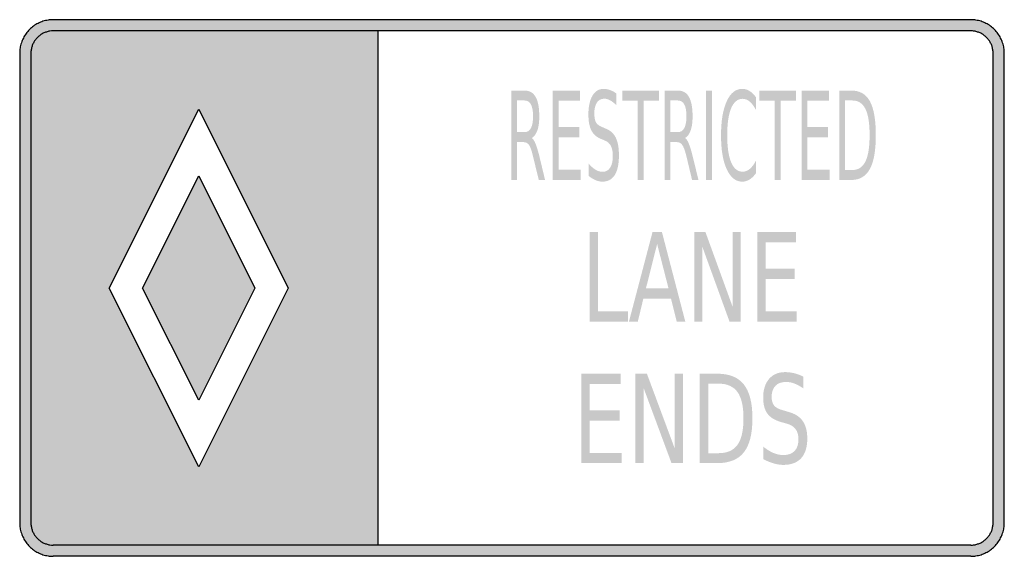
# Model space of a CAD drawing. Header units: inches. Extents: x -0.5 to 0.5, y -0.27 to 0.27.
import ezdxf

# ---------------------------------------------------------------- set-up
doc = ezdxf.new("R2010")
doc.units = ezdxf.units.IN
doc.header["$MEASUREMENT"] = 0

msp = doc.modelspace()

# ---------------------------------------------------------------- hatches: boundary and pattern name
h = msp.add_hatch(color=7)
h.paths.add_polyline_path([(0.4658, -0.2727), (-0.4658, -0.2727), (-0.4668, -0.2727), (-0.4677, -0.2727), (-0.4685, -0.2727), (-0.4695, -0.2725), (-0.4703, -0.2725), (-0.4712, -0.2723), (-0.4722, -0.2722), (-0.473, -0.272), (-0.4738, -0.2718), (-0.4747, -0.2715), (-0.4755, -0.2713), (-0.4765, -0.271), (-0.4773, -0.2708), (-0.4782, -0.2705), (-0.479, -0.2702), (-0.4798, -0.2698), (-0.4805, -0.2693), (-0.4813, -0.269), (-0.4822, -0.2687), (-0.483, -0.2682), (-0.4837, -0.2677), (-0.4845, -0.2672), (-0.4852, -0.2667), (-0.486, -0.2662), (-0.4867, -0.2657), (-0.4873, -0.2652), (-0.488, -0.2645), (-0.4887, -0.264), (-0.4893, -0.2633), (-0.49, -0.2627), (-0.4907, -0.2622), (-0.4912, -0.2615), (-0.4918, -0.2608), (-0.4923, -0.2602), (-0.493, -0.2593), (-0.4935, -0.2587), (-0.494, -0.258), (-0.4945, -0.2572), (-0.495, -0.2565), (-0.4953, -0.2557), (-0.4958, -0.2548), (-0.4963, -0.2542), (-0.4967, -0.2533), (-0.497, -0.2525), (-0.4973, -0.2517), (-0.4977, -0.2508), (-0.498, -0.25), (-0.4983, -0.2492), (-0.4985, -0.2483), (-0.4988, -0.2475), (-0.499, -0.2467), (-0.4992, -0.2457), (-0.4993, -0.2448), (-0.4995, -0.244), (-0.4997, -0.2432), (-0.4998, -0.2422), (-0.4998, -0.2413), (-0.5, -0.2405), (-0.5, -0.2395), (-0.5, -0.2387), (-0.5, 0.2387), (-0.5, 0.2395), (-0.5, 0.2405), (-0.4998, 0.2413), (-0.4998, 0.2422), (-0.4997, 0.2432), (-0.4995, 0.244), (-0.4993, 0.2448), (-0.4992, 0.2457), (-0.499, 0.2467), (-0.4988, 0.2475), (-0.4985, 0.2483), (-0.4983, 0.2492), (-0.498, 0.25), (-0.4977, 0.2508), (-0.4973, 0.2517), (-0.497, 0.2525), (-0.4967, 0.2533), (-0.4963, 0.2542), (-0.4958, 0.2548), (-0.4953, 0.2557), (-0.495, 0.2565), (-0.4945, 0.2572), (-0.494, 0.258), (-0.4935, 0.2587), (-0.493, 0.2593), (-0.4923, 0.2602), (-0.4918, 0.2608), (-0.4912, 0.2615), (-0.4907, 0.2622), (-0.49, 0.2627), (-0.4893, 0.2633), (-0.4887, 0.264), (-0.488, 0.2645), (-0.4873, 0.2652), (-0.4867, 0.2657), (-0.486, 0.2662), (-0.4852, 0.2667), (-0.4845, 0.2672), (-0.4837, 0.2677), (-0.483, 0.2682), (-0.4822, 0.2687), (-0.4813, 0.269), (-0.4805, 0.2693), (-0.4798, 0.2698), (-0.479, 0.2702), (-0.4782, 0.2705), (-0.4773, 0.2708), (-0.4765, 0.271), (-0.4755, 0.2713), (-0.4747, 0.2715), (-0.4738, 0.2718), (-0.473, 0.272), (-0.4722, 0.2722), (-0.4712, 0.2723), (-0.4703, 0.2725), (-0.4695, 0.2725), (-0.4685, 0.2727), (-0.4677, 0.2727), (-0.4668, 0.2727), (-0.4658, 0.2727), (0.4658, 0.2727), (0.4668, 0.2727), (0.4677, 0.2727), (0.4685, 0.2727), (0.4695, 0.2725), (0.4703, 0.2725), (0.4712, 0.2723), (0.4722, 0.2722), (0.473, 0.272), (0.4738, 0.2718), (0.4747, 0.2715), (0.4757, 0.2713), (0.4765, 0.271), (0.4773, 0.2708), (0.4782, 0.2705), (0.479, 0.2702), (0.4798, 0.2698), (0.4805, 0.2693), (0.4813, 0.269), (0.4822, 0.2687), (0.483, 0.2682), (0.4837, 0.2677), (0.4845, 0.2672), (0.4852, 0.2667), (0.486, 0.2662), (0.4867, 0.2657), (0.4873, 0.2652), (0.488, 0.2645), (0.4887, 0.264), (0.4893, 0.2633), (0.49, 0.2627), (0.4907, 0.2622), (0.4912, 0.2615), (0.4918, 0.2608), (0.4923, 0.2602), (0.493, 0.2593), (0.4935, 0.2587), (0.494, 0.258), (0.4945, 0.2572), (0.495, 0.2565), (0.4955, 0.2557), (0.4958, 0.2548), (0.4963, 0.2542), (0.4967, 0.2533), (0.497, 0.2525), (0.4973, 0.2517), (0.4977, 0.2508), (0.498, 0.25), (0.4983, 0.2492), (0.4987, 0.2483), (0.4988, 0.2475), (0.499, 0.2467), (0.4992, 0.2457), (0.4995, 0.2448), (0.4995, 0.244), (0.4997, 0.2432), (0.4998, 0.2422), (0.4998, 0.2413), (0.5, 0.2405), (0.5, 0.2395), (0.5, 0.2387), (0.5, -0.2387), (0.5, -0.2395), (0.5, -0.2405), (0.4998, -0.2413), (0.4998, -0.2422), (0.4997, -0.2432), (0.4995, -0.244), (0.4995, -0.2448), (0.4992, -0.2457), (0.499, -0.2467), (0.4988, -0.2475), (0.4987, -0.2483), (0.4983, -0.2492), (0.498, -0.25), (0.4977, -0.2508), (0.4973, -0.2517), (0.497, -0.2525), (0.4967, -0.2533), (0.4963, -0.2542), (0.4958, -0.2548), (0.4955, -0.2557), (0.495, -0.2565), (0.4945, -0.2572), (0.494, -0.258), (0.4935, -0.2587), (0.493, -0.2593), (0.4923, -0.2602), (0.4918, -0.2608), (0.4912, -0.2615), (0.4907, -0.2622), (0.49, -0.2627), (0.4893, -0.2633), (0.4887, -0.264), (0.488, -0.2645), (0.4873, -0.2652), (0.4867, -0.2657), (0.486, -0.2662), (0.4852, -0.2667), (0.4845, -0.2672), (0.4837, -0.2677), (0.483, -0.2682), (0.4822, -0.2687), (0.4813, -0.269), (0.4805, -0.2693), (0.4798, -0.2698), (0.479, -0.2702), (0.4782, -0.2705), (0.4773, -0.2708), (0.4765, -0.271), (0.4757, -0.2713), (0.4747, -0.2715), (0.4738, -0.2718), (0.473, -0.272), (0.4722, -0.2722), (0.4712, -0.2723), (0.4703, -0.2725), (0.4695, -0.2725), (0.4685, -0.2727), (0.4677, -0.2727), (0.4668, -0.2727), (0.4658, -0.2727)])
h.paths.add_polyline_path([(-0.4887, 0.2387), (-0.4887, -0.2387), (-0.4887, -0.2392), (-0.4885, -0.2398), (-0.4885, -0.2403), (-0.4885, -0.241), (-0.4883, -0.2417), (-0.4883, -0.2422), (-0.4882, -0.2428), (-0.4882, -0.2433), (-0.488, -0.244), (-0.4878, -0.2445), (-0.4877, -0.2452), (-0.4875, -0.2457), (-0.4873, -0.2462), (-0.4872, -0.2468), (-0.4868, -0.2473), (-0.4867, -0.2478), (-0.4863, -0.2483), (-0.4862, -0.249), (-0.4858, -0.2495), (-0.4855, -0.25), (-0.4853, -0.2505), (-0.485, -0.251), (-0.4847, -0.2515), (-0.4843, -0.252), (-0.4838, -0.2525), (-0.4835, -0.253), (-0.4832, -0.2533), (-0.4828, -0.2538), (-0.4823, -0.2543), (-0.482, -0.2547), (-0.4815, -0.2552), (-0.4812, -0.2555), (-0.4807, -0.2558), (-0.4802, -0.2563), (-0.4797, -0.2567), (-0.4792, -0.257), (-0.4788, -0.2573), (-0.4783, -0.2577), (-0.4778, -0.258), (-0.4772, -0.2583), (-0.4767, -0.2587), (-0.4762, -0.2588), (-0.4757, -0.2592), (-0.4752, -0.2593), (-0.4747, -0.2597), (-0.474, -0.2598), (-0.4735, -0.26), (-0.4728, -0.2602), (-0.4723, -0.2603), (-0.4718, -0.2605), (-0.4712, -0.2607), (-0.4707, -0.2608), (-0.47, -0.261), (-0.4695, -0.261), (-0.4688, -0.2612), (-0.4683, -0.2612), (-0.4677, -0.2613), (-0.467, -0.2613), (-0.4665, -0.2613), (-0.4658, -0.2613), (-0.1363, -0.2613), (0.4658, -0.2613), (0.4665, -0.2613), (0.4672, -0.2613), (0.4677, -0.2613), (0.4683, -0.2612), (0.4688, -0.2612), (0.4695, -0.261), (0.47, -0.261), (0.4707, -0.2608), (0.4712, -0.2607), (0.4718, -0.2605), (0.4723, -0.2603), (0.473, -0.2602), (0.4735, -0.26), (0.474, -0.2598), (0.4747, -0.2597), (0.4752, -0.2593), (0.4757, -0.2592), (0.4762, -0.2588), (0.4767, -0.2587), (0.4773, -0.2583), (0.4778, -0.258), (0.4783, -0.2577), (0.4788, -0.2573), (0.4793, -0.257), (0.4797, -0.2567), (0.4802, -0.2563), (0.4807, -0.2558), (0.4812, -0.2555), (0.4815, -0.2552), (0.482, -0.2547), (0.4823, -0.2543), (0.4828, -0.2538), (0.4832, -0.2533), (0.4835, -0.253), (0.484, -0.2525), (0.4843, -0.252), (0.4847, -0.2515), (0.485, -0.251), (0.4853, -0.2505), (0.4855, -0.25), (0.4858, -0.2495), (0.4862, -0.249), (0.4863, -0.2483), (0.4867, -0.2478), (0.4868, -0.2473), (0.4872, -0.2468), (0.4873, -0.2462), (0.4875, -0.2457), (0.4877, -0.2452), (0.4878, -0.2445), (0.488, -0.244), (0.4882, -0.2433), (0.4882, -0.2428), (0.4883, -0.2422), (0.4885, -0.2417), (0.4885, -0.241), (0.4885, -0.2403), (0.4885, -0.2398), (0.4887, -0.2392), (0.4887, -0.2387), (0.4887, 0.2387), (0.4887, 0.2392), (0.4885, 0.2398), (0.4885, 0.2405), (0.4885, 0.241), (0.4885, 0.2417), (0.4883, 0.2422), (0.4882, 0.2428), (0.4882, 0.2433), (0.488, 0.244), (0.4878, 0.2445), (0.4877, 0.2452), (0.4875, 0.2457), (0.4873, 0.2462), (0.4872, 0.2468), (0.4868, 0.2473), (0.4867, 0.2478), (0.4863, 0.2483), (0.4862, 0.249), (0.4858, 0.2495), (0.4855, 0.25), (0.4853, 0.2505), (0.485, 0.251), (0.4847, 0.2515), (0.4843, 0.252), (0.484, 0.2525), (0.4835, 0.253), (0.4832, 0.2533), (0.4828, 0.2538), (0.4823, 0.2543), (0.482, 0.2547), (0.4815, 0.2552), (0.4812, 0.2555), (0.4807, 0.2558), (0.4802, 0.2563), (0.4797, 0.2567), (0.4793, 0.257), (0.4788, 0.2573), (0.4783, 0.2577), (0.4778, 0.258), (0.4773, 0.2583), (0.4767, 0.2587), (0.4762, 0.2588), (0.4757, 0.2592), (0.4752, 0.2593), (0.4747, 0.2597), (0.474, 0.2598), (0.4735, 0.26), (0.473, 0.2602), (0.4723, 0.2603), (0.4718, 0.2605), (0.4712, 0.2607), (0.4707, 0.2608), (0.47, 0.261), (0.4695, 0.261), (0.4688, 0.2612), (0.4683, 0.2612), (0.4677, 0.2613), (0.4672, 0.2613), (0.4665, 0.2613), (0.4658, 0.2613), (-0.1363, 0.2613), (-0.4658, 0.2613), (-0.4665, 0.2613), (-0.467, 0.2613), (-0.4677, 0.2613), (-0.4683, 0.2612), (-0.4688, 0.2612), (-0.4695, 0.261), (-0.47, 0.261), (-0.4707, 0.2608), (-0.4712, 0.2607), (-0.4718, 0.2605), (-0.4723, 0.2603), (-0.4728, 0.2602), (-0.4735, 0.26), (-0.474, 0.2598), (-0.4747, 0.2597), (-0.4752, 0.2593), (-0.4757, 0.2592), (-0.4762, 0.2588), (-0.4767, 0.2587), (-0.4772, 0.2583), (-0.4778, 0.258), (-0.4783, 0.2577), (-0.4788, 0.2573), (-0.4792, 0.257), (-0.4797, 0.2567), (-0.4802, 0.2563), (-0.4807, 0.2558), (-0.4812, 0.2555), (-0.4815, 0.2552), (-0.482, 0.2547), (-0.4823, 0.2543), (-0.4828, 0.2538), (-0.4832, 0.2533), (-0.4835, 0.253), (-0.4838, 0.2525), (-0.4843, 0.252), (-0.4847, 0.2515), (-0.485, 0.251), (-0.4853, 0.2505), (-0.4855, 0.25), (-0.4858, 0.2495), (-0.4862, 0.249), (-0.4863, 0.2483), (-0.4867, 0.2478), (-0.4868, 0.2473), (-0.4872, 0.2468), (-0.4873, 0.2462), (-0.4875, 0.2457), (-0.4877, 0.2452), (-0.4878, 0.2445), (-0.488, 0.244), (-0.4882, 0.2433), (-0.4882, 0.2428), (-0.4883, 0.2422), (-0.4883, 0.2417), (-0.4885, 0.241), (-0.4885, 0.2405), (-0.4885, 0.2398), (-0.4887, 0.2392), (-0.4887, 0.2387)], flags=0)
h = msp.add_hatch(color=7)
h.paths.add_polyline_path([(-0.1363, 0.2613), (-0.1363, -0.2613), (-0.4658, -0.2613), (-0.4665, -0.2613), (-0.467, -0.2613), (-0.4677, -0.2613), (-0.4683, -0.2612), (-0.4688, -0.2612), (-0.4695, -0.261), (-0.47, -0.261), (-0.4707, -0.2608), (-0.4712, -0.2607), (-0.4718, -0.2605), (-0.4723, -0.2603), (-0.4728, -0.2602), (-0.4735, -0.26), (-0.474, -0.2598), (-0.4747, -0.2597), (-0.4752, -0.2593), (-0.4757, -0.2592), (-0.4762, -0.2588), (-0.4767, -0.2587), (-0.4772, -0.2583), (-0.4778, -0.258), (-0.4783, -0.2577), (-0.4788, -0.2573), (-0.4792, -0.257), (-0.4797, -0.2567), (-0.4802, -0.2563), (-0.4807, -0.2558), (-0.4812, -0.2555), (-0.4815, -0.2552), (-0.482, -0.2547), (-0.4823, -0.2543), (-0.4828, -0.2538), (-0.4832, -0.2533), (-0.4835, -0.253), (-0.4838, -0.2525), (-0.4843, -0.252), (-0.4847, -0.2515), (-0.485, -0.251), (-0.4853, -0.2505), (-0.4855, -0.25), (-0.4858, -0.2495), (-0.4862, -0.249), (-0.4863, -0.2483), (-0.4867, -0.2478), (-0.4868, -0.2473), (-0.4872, -0.2468), (-0.4873, -0.2462), (-0.4875, -0.2457), (-0.4877, -0.2452), (-0.4878, -0.2445), (-0.488, -0.244), (-0.4882, -0.2433), (-0.4882, -0.2428), (-0.4883, -0.2422), (-0.4883, -0.2417), (-0.4885, -0.241), (-0.4885, -0.2403), (-0.4885, -0.2398), (-0.4887, -0.2392), (-0.4887, -0.2387), (-0.4887, 0.2387), (-0.4887, 0.2392), (-0.4885, 0.2398), (-0.4885, 0.2405), (-0.4885, 0.241), (-0.4883, 0.2417), (-0.4883, 0.2422), (-0.4882, 0.2428), (-0.4882, 0.2433), (-0.488, 0.244), (-0.4878, 0.2445), (-0.4877, 0.2452), (-0.4875, 0.2457), (-0.4873, 0.2462), (-0.4872, 0.2468), (-0.4868, 0.2473), (-0.4867, 0.2478), (-0.4863, 0.2483), (-0.4862, 0.249), (-0.4858, 0.2495), (-0.4855, 0.25), (-0.4853, 0.2505), (-0.485, 0.251), (-0.4847, 0.2515), (-0.4843, 0.252), (-0.4838, 0.2525), (-0.4835, 0.253), (-0.4832, 0.2533), (-0.4828, 0.2538), (-0.4823, 0.2543), (-0.482, 0.2547), (-0.4815, 0.2552), (-0.4812, 0.2555), (-0.4807, 0.2558), (-0.4802, 0.2563), (-0.4797, 0.2567), (-0.4792, 0.257), (-0.4788, 0.2573), (-0.4783, 0.2577), (-0.4778, 0.258), (-0.4772, 0.2583), (-0.4767, 0.2587), (-0.4762, 0.2588), (-0.4757, 0.2592), (-0.4752, 0.2593), (-0.4747, 0.2597), (-0.474, 0.2598), (-0.4735, 0.26), (-0.4728, 0.2602), (-0.4723, 0.2603), (-0.4718, 0.2605), (-0.4712, 0.2607), (-0.4707, 0.2608), (-0.47, 0.261), (-0.4695, 0.261), (-0.4688, 0.2612), (-0.4683, 0.2612), (-0.4677, 0.2613), (-0.467, 0.2613), (-0.4665, 0.2613), (-0.4658, 0.2613), (-0.1363, 0.2613)])
h.paths.add_polyline_path([(-0.409, 0), (-0.3182, -0.1818), (-0.2273, 0), (-0.3182, 0.1818), (-0.409, 0)], flags=0)
h = msp.add_hatch(color=7)
edge = h.paths.add_edge_path()
edge.add_spline(control_points=[(0.0202, 0.1525), (0.0214, 0.1516), (0.0227, 0.1497), (0.0239, 0.1467), (0.0251, 0.1438), (0.0263, 0.1398), (0.0276, 0.1347)], knot_values=[0, 0, 0, 0, 1, 1, 1, 2, 2, 2, 2], degree=3, periodic=0)
edge.add_line((0.0276, 0.1347), (0.0336, 0.1098))
edge.add_line((0.0336, 0.1098), (0.0272, 0.1098))
edge.add_line((0.0272, 0.1098), (0.0215, 0.1332))
edge.add_spline(control_points=[(0.0215, 0.1332), (0.0201, 0.1393), (0.0187, 0.1433), (0.0173, 0.1453), (0.0159, 0.1473), (0.0141, 0.1483), (0.0117, 0.1483)], knot_values=[0, 0, 0, 0, 1, 1, 1, 2, 2, 2, 2], degree=3, periodic=0)
edge.add_line((0.0117, 0.1483), (0.0052, 0.1483))
edge.add_line((0.0052, 0.1483), (0.0052, 0.1098))
edge.add_line((0.0052, 0.1098), (-0.0008, 0.1098))
edge.add_line((-0.0008, 0.1098), (-0.0008, 0.2007))
edge.add_line((-0.0008, 0.2007), (0.0127, 0.2007))
edge.add_spline(control_points=[(0.0127, 0.2007), (0.0178, 0.2007), (0.0215, 0.1986), (0.024, 0.1942), (0.0265, 0.1899), (0.0277, 0.1833), (0.0277, 0.1746), (0.0277, 0.1688), (0.0271, 0.1641), (0.0258, 0.1603), (0.0245, 0.1565), (0.0226, 0.1539), (0.0202, 0.1525)], knot_values=[0, 0, 0, 0, 1, 1, 1, 2, 2, 2, 3, 3, 3, 4, 4, 4, 4], degree=3, periodic=0)
edge = h.paths.add_edge_path(flags=0)
edge.add_line((0.0052, 0.1906), (0.0052, 0.1584))
edge.add_line((0.0052, 0.1584), (0.0127, 0.1584))
edge.add_spline(control_points=[(0.0127, 0.1584), (0.0156, 0.1584), (0.0178, 0.1597), (0.0192, 0.1625), (0.0207, 0.1652), (0.0214, 0.1692), (0.0214, 0.1746), (0.0214, 0.1799), (0.0207, 0.1839), (0.0192, 0.1866), (0.0178, 0.1893), (0.0156, 0.1906), (0.0127, 0.1906)], knot_values=[0, 0, 0, 0, 1, 1, 1, 2, 2, 2, 3, 3, 3, 4, 4, 4, 4], degree=3, periodic=0)
edge.add_line((0.0127, 0.1906), (0.0052, 0.1906))
for points in [[(0.0413, 0.2007), (0.0692, 0.2007), (0.0692, 0.1904), (0.0473, 0.1904), (0.0473, 0.1635), (0.0683, 0.1635), (0.0683, 0.1531), (0.0473, 0.1531), (0.0473, 0.1202), (0.0697, 0.1202), (0.0697, 0.1098), (0.0413, 0.1098), (0.0413, 0.2007)], [(0.1119, 0.2007), (0.1492, 0.2007), (0.1492, 0.1904), (0.1336, 0.1904), (0.1336, 0.1098), (0.1276, 0.1098), (0.1276, 0.1904), (0.1119, 0.1904), (0.1119, 0.2007)], [(0.197, 0.2007), (0.203, 0.2007), (0.203, 0.1098), (0.197, 0.1098), (0.197, 0.2007)], [(0.2511, 0.2007), (0.2884, 0.2007), (0.2884, 0.1904), (0.2727, 0.1904), (0.2727, 0.1098), (0.2667, 0.1098), (0.2667, 0.1904), (0.2511, 0.1904), (0.2511, 0.2007)], [(0.2941, 0.2007), (0.322, 0.2007), (0.322, 0.1904), (0.3001, 0.1904), (0.3001, 0.1635), (0.3211, 0.1635), (0.3211, 0.1531), (0.3001, 0.1531), (0.3001, 0.1202), (0.3226, 0.1202), (0.3226, 0.1098), (0.2941, 0.1098), (0.2941, 0.2007)], [(-0.3752, 0), (-0.3182, -0.114), (-0.2612, 0), (-0.3182, 0.114), (-0.3752, 0)], [(0.079, 0.0568), (0.0874, 0.0568), (0.0874, -0.0237), (0.1178, -0.0237), (0.1178, -0.0341), (0.079, -0.0341), (0.079, 0.0568)], [(0.1851, 0.0568), (0.1965, 0.0568), (0.2241, -0.0192), (0.2241, 0.0568), (0.2323, 0.0568), (0.2323, -0.0341), (0.2209, -0.0341), (0.1933, 0.042), (0.1933, -0.0341), (0.1851, -0.0341), (0.1851, 0.0568)], [(0.249, 0.0568), (0.2885, 0.0568), (0.2885, 0.0465), (0.2575, 0.0465), (0.2575, 0.0195), (0.2872, 0.0195), (0.2872, 0.0092), (0.2575, 0.0092), (0.2575, -0.0237), (0.2892, -0.0237), (0.2892, -0.0341), (0.249, -0.0341), (0.249, 0.0568)], [(0.0703, -0.0871), (0.1105, -0.0871), (0.1105, -0.0975), (0.0789, -0.0975), (0.0789, -0.1244), (0.1092, -0.1244), (0.1092, -0.1347), (0.0789, -0.1347), (0.0789, -0.1677), (0.1113, -0.1677), (0.1113, -0.178), (0.0703, -0.178), (0.0703, -0.0871)], [(0.1254, -0.0871), (0.137, -0.0871), (0.1653, -0.1632), (0.1653, -0.0871), (0.1736, -0.0871), (0.1736, -0.178), (0.162, -0.178), (0.1338, -0.102), (0.1338, -0.178), (0.1254, -0.178), (0.1254, -0.0871)]]:
    msp.add_hatch(color=7).paths.add_polyline_path(points)
h = msp.add_hatch(color=7)
edge = h.paths.add_edge_path()
edge.add_line((0.106, 0.1978), (0.106, 0.1858))
edge.add_spline(control_points=[(0.106, 0.1858), (0.1037, 0.188), (0.1016, 0.1897), (0.0996, 0.1908), (0.0976, 0.1919), (0.0956, 0.1924), (0.0938, 0.1924), (0.0905, 0.1924), (0.088, 0.1911), (0.0862, 0.1885), (0.0845, 0.1859), (0.0836, 0.1822), (0.0836, 0.1774), (0.0836, 0.1734), (0.0842, 0.1704), (0.0853, 0.1683), (0.0865, 0.1663), (0.0887, 0.1646), (0.092, 0.1634)], knot_values=[0, 0, 0, 0, 1, 1, 1, 2, 2, 2, 3, 3, 3, 4, 4, 4, 5, 5, 5, 6, 6, 6, 6], degree=3, periodic=0)
edge.add_line((0.092, 0.1634), (0.0956, 0.1618))
edge.add_spline(control_points=[(0.0956, 0.1618), (0.1001, 0.1601), (0.1034, 0.157), (0.1055, 0.1526), (0.1076, 0.1482), (0.1086, 0.1423), (0.1086, 0.1349), (0.1086, 0.1261), (0.1072, 0.1194), (0.1044, 0.1149), (0.1015, 0.1103), (0.0973, 0.1081), (0.0918, 0.1081), (0.0897, 0.1081), (0.0874, 0.1086), (0.0851, 0.1095), (0.0827, 0.1105), (0.0803, 0.112), (0.0778, 0.1139)], knot_values=[0, 0, 0, 0, 1, 1, 1, 2, 2, 2, 3, 3, 3, 4, 4, 4, 5, 5, 5, 6, 6, 6, 6], degree=3, periodic=0)
edge.add_line((0.0778, 0.1139), (0.0778, 0.1265))
edge.add_spline(control_points=[(0.0778, 0.1265), (0.0802, 0.1237), (0.0826, 0.1216), (0.0849, 0.1202), (0.0872, 0.1188), (0.0895, 0.1181), (0.0918, 0.1181), (0.0952, 0.1181), (0.0978, 0.1194), (0.0996, 0.1222), (0.1015, 0.125), (0.1024, 0.1289), (0.1024, 0.134), (0.1024, 0.1385), (0.1018, 0.142), (0.1004, 0.1445), (0.0991, 0.147), (0.0969, 0.1489), (0.0939, 0.1501)], knot_values=[0, 0, 0, 0, 1, 1, 1, 2, 2, 2, 3, 3, 3, 4, 4, 4, 5, 5, 5, 6, 6, 6, 6], degree=3, periodic=0)
edge.add_line((0.0939, 0.1501), (0.0902, 0.1516))
edge.add_spline(control_points=[(0.0902, 0.1516), (0.0858, 0.1534), (0.0826, 0.1563), (0.0806, 0.1602), (0.0786, 0.1641), (0.0776, 0.1695), (0.0776, 0.1765), (0.0776, 0.1845), (0.079, 0.1908), (0.0817, 0.1955), (0.0845, 0.2001), (0.0883, 0.2024), (0.0931, 0.2024), (0.0952, 0.2024), (0.0973, 0.202), (0.0994, 0.2012), (0.1016, 0.2005), (0.1038, 0.1993), (0.106, 0.1978)], knot_values=[0, 0, 0, 0, 1, 1, 1, 2, 2, 2, 3, 3, 3, 4, 4, 4, 5, 5, 5, 6, 6, 6, 6], degree=3, periodic=0)
h = msp.add_hatch(color=7)
edge = h.paths.add_edge_path()
edge.add_spline(control_points=[(0.1759, 0.1525), (0.1772, 0.1516), (0.1784, 0.1497), (0.1796, 0.1467), (0.1808, 0.1438), (0.182, 0.1398), (0.1833, 0.1347)], knot_values=[0, 0, 0, 0, 1, 1, 1, 2, 2, 2, 2], degree=3, periodic=0)
edge.add_line((0.1833, 0.1347), (0.1894, 0.1098))
edge.add_line((0.1894, 0.1098), (0.1829, 0.1098))
edge.add_line((0.1829, 0.1098), (0.1773, 0.1332))
edge.add_spline(control_points=[(0.1773, 0.1332), (0.1758, 0.1393), (0.1744, 0.1433), (0.173, 0.1453), (0.1717, 0.1473), (0.1698, 0.1483), (0.1674, 0.1483)], knot_values=[0, 0, 0, 0, 1, 1, 1, 2, 2, 2, 2], degree=3, periodic=0)
edge.add_line((0.1674, 0.1483), (0.1609, 0.1483))
edge.add_line((0.1609, 0.1483), (0.1609, 0.1098))
edge.add_line((0.1609, 0.1098), (0.155, 0.1098))
edge.add_line((0.155, 0.1098), (0.155, 0.2007))
edge.add_line((0.155, 0.2007), (0.1684, 0.2007))
edge.add_spline(control_points=[(0.1684, 0.2007), (0.1735, 0.2007), (0.1773, 0.1986), (0.1797, 0.1942), (0.1822, 0.1899), (0.1834, 0.1833), (0.1834, 0.1746), (0.1834, 0.1688), (0.1828, 0.1641), (0.1815, 0.1603), (0.1802, 0.1565), (0.1784, 0.1539), (0.1759, 0.1525)], knot_values=[0, 0, 0, 0, 1, 1, 1, 2, 2, 2, 3, 3, 3, 4, 4, 4, 4], degree=3, periodic=0)
edge = h.paths.add_edge_path(flags=0)
edge.add_line((0.1609, 0.1906), (0.1609, 0.1584))
edge.add_line((0.1609, 0.1584), (0.1684, 0.1584))
edge.add_spline(control_points=[(0.1684, 0.1584), (0.1713, 0.1584), (0.1735, 0.1597), (0.175, 0.1625), (0.1764, 0.1652), (0.1772, 0.1692), (0.1772, 0.1746), (0.1772, 0.1799), (0.1764, 0.1839), (0.175, 0.1866), (0.1735, 0.1893), (0.1713, 0.1906), (0.1684, 0.1906)], knot_values=[0, 0, 0, 0, 1, 1, 1, 2, 2, 2, 3, 3, 3, 4, 4, 4, 4], degree=3, periodic=0)
edge.add_line((0.1684, 0.1906), (0.1609, 0.1906))
h = msp.add_hatch(color=7)
edge = h.paths.add_edge_path()
edge.add_line((0.2479, 0.1937), (0.2479, 0.1808))
edge.add_spline(control_points=[(0.2479, 0.1808), (0.2459, 0.1846), (0.2438, 0.1875), (0.2415, 0.1894), (0.2392, 0.1913), (0.2368, 0.1923), (0.2342, 0.1923), (0.2292, 0.1923), (0.2253, 0.1891), (0.2226, 0.1828), (0.2199, 0.1764), (0.2186, 0.1672), (0.2186, 0.1552), (0.2186, 0.1432), (0.2199, 0.1341), (0.2226, 0.1277), (0.2253, 0.1214), (0.2292, 0.1182), (0.2342, 0.1182), (0.2368, 0.1182), (0.2392, 0.1191), (0.2415, 0.121), (0.2438, 0.123), (0.2459, 0.1258), (0.2479, 0.1297)], knot_values=[0, 0, 0, 0, 1, 1, 1, 2, 2, 2, 3, 3, 3, 4, 4, 4, 5, 5, 5, 6, 6, 6, 7, 7, 7, 8, 8, 8, 8], degree=3, periodic=0)
edge.add_line((0.2479, 0.1297), (0.2479, 0.1168))
edge.add_spline(control_points=[(0.2479, 0.1168), (0.2458, 0.1139), (0.2436, 0.1117), (0.2413, 0.1103), (0.2389, 0.1088), (0.2365, 0.1081), (0.2339, 0.1081), (0.2272, 0.1081), (0.2219, 0.1123), (0.2181, 0.1207), (0.2142, 0.1291), (0.2123, 0.1406), (0.2123, 0.1552), (0.2123, 0.1698), (0.2142, 0.1813), (0.2181, 0.1898), (0.2219, 0.1982), (0.2272, 0.2024), (0.2339, 0.2024), (0.2365, 0.2024), (0.239, 0.2017), (0.2413, 0.2002), (0.2437, 0.1988), (0.2459, 0.1966), (0.2479, 0.1937)], knot_values=[0, 0, 0, 0, 1, 1, 1, 2, 2, 2, 3, 3, 3, 4, 4, 4, 5, 5, 5, 6, 6, 6, 7, 7, 7, 8, 8, 8, 8], degree=3, periodic=0)
h = msp.add_hatch(color=7)
edge = h.paths.add_edge_path()
edge.add_line((0.3324, 0.2007), (0.3446, 0.2007))
edge.add_spline(control_points=[(0.3446, 0.2007), (0.3532, 0.2007), (0.3595, 0.1971), (0.3635, 0.1898), (0.3675, 0.1824), (0.3695, 0.171), (0.3695, 0.1554), (0.3695, 0.1397), (0.3675, 0.1282), (0.3634, 0.1209), (0.3594, 0.1135), (0.3531, 0.1098), (0.3446, 0.1098)], knot_values=[0, 0, 0, 0, 1, 1, 1, 2, 2, 2, 3, 3, 3, 4, 4, 4, 4], degree=3, periodic=0)
edge.add_line((0.3446, 0.1098), (0.3324, 0.1098))
edge.add_line((0.3324, 0.1098), (0.3324, 0.2007))
edge = h.paths.add_edge_path(flags=0)
edge.add_line((0.3383, 0.1906), (0.3383, 0.1199))
edge.add_line((0.3383, 0.1199), (0.3455, 0.1199))
edge.add_spline(control_points=[(0.3455, 0.1199), (0.3516, 0.1199), (0.3561, 0.1228), (0.3589, 0.1285), (0.3618, 0.1342), (0.3632, 0.1431), (0.3632, 0.1554), (0.3632, 0.1676), (0.3618, 0.1765), (0.3589, 0.1821), (0.3561, 0.1878), (0.3516, 0.1906), (0.3455, 0.1906)], knot_values=[0, 0, 0, 0, 1, 1, 1, 2, 2, 2, 3, 3, 3, 4, 4, 4, 4], degree=3, periodic=0)
edge.add_line((0.3455, 0.1906), (0.3383, 0.1906))
h = msp.add_hatch(color=7)
h.paths.add_polyline_path([(0.1427, 0.0568), (0.1523, 0.0568), (0.176, -0.0341), (0.1673, -0.0341), (0.1615, -0.0108), (0.1334, -0.0108), (0.1278, -0.0341), (0.1188, -0.0341), (0.1427, 0.0568)])
h.paths.add_polyline_path([(0.1474, 0.0447), (0.136, -0.0005), (0.159, -0.0005), (0.1474, 0.0447)], flags=0)
h = msp.add_hatch(color=7)
edge = h.paths.add_edge_path()
edge.add_line((0.1907, -0.0871), (0.2084, -0.0871))
edge.add_spline(control_points=[(0.2084, -0.0871), (0.2207, -0.0871), (0.2298, -0.0908), (0.2355, -0.0981), (0.2413, -0.1054), (0.2442, -0.1169), (0.2442, -0.1325), (0.2442, -0.1482), (0.2413, -0.1597), (0.2355, -0.167), (0.2297, -0.1744), (0.2207, -0.178), (0.2084, -0.178)], knot_values=[0, 0, 0, 0, 1, 1, 1, 2, 2, 2, 3, 3, 3, 4, 4, 4, 4], degree=3, periodic=0)
edge.add_line((0.2084, -0.178), (0.1907, -0.178))
edge.add_line((0.1907, -0.178), (0.1907, -0.0871))
edge = h.paths.add_edge_path(flags=0)
edge.add_line((0.1993, -0.0972), (0.1993, -0.1679))
edge.add_line((0.1993, -0.1679), (0.2097, -0.1679))
edge.add_spline(control_points=[(0.2097, -0.1679), (0.2185, -0.1679), (0.2249, -0.1651), (0.229, -0.1594), (0.2331, -0.1537), (0.2351, -0.1448), (0.2351, -0.1325), (0.2351, -0.1203), (0.2331, -0.1114), (0.229, -0.1057), (0.2249, -0.1001), (0.2185, -0.0972), (0.2097, -0.0972)], knot_values=[0, 0, 0, 0, 1, 1, 1, 2, 2, 2, 3, 3, 3, 4, 4, 4, 4], degree=3, periodic=0)
edge.add_line((0.2097, -0.0972), (0.1993, -0.0972))
h = msp.add_hatch(color=7)
edge = h.paths.add_edge_path()
edge.add_line((0.296, -0.0901), (0.296, -0.1021))
edge.add_spline(control_points=[(0.296, -0.1021), (0.2928, -0.0999), (0.2897, -0.0982), (0.2868, -0.0971), (0.2839, -0.096), (0.2811, -0.0955), (0.2784, -0.0955), (0.2737, -0.0955), (0.2701, -0.0968), (0.2676, -0.0994), (0.265, -0.102), (0.2637, -0.1057), (0.2637, -0.1105), (0.2637, -0.1145), (0.2646, -0.1175), (0.2663, -0.1196), (0.268, -0.1216), (0.2712, -0.1233), (0.2759, -0.1245)], knot_values=[0, 0, 0, 0, 1, 1, 1, 2, 2, 2, 3, 3, 3, 4, 4, 4, 5, 5, 5, 6, 6, 6, 6], degree=3, periodic=0)
edge.add_line((0.2759, -0.1245), (0.2811, -0.126))
edge.add_spline(control_points=[(0.2811, -0.126), (0.2875, -0.1278), (0.2923, -0.1309), (0.2953, -0.1353), (0.2984, -0.1397), (0.2999, -0.1456), (0.2999, -0.153), (0.2999, -0.1618), (0.2978, -0.1684), (0.2937, -0.173), (0.2896, -0.1775), (0.2835, -0.1798), (0.2755, -0.1798), (0.2725, -0.1798), (0.2693, -0.1793), (0.2659, -0.1783), (0.2625, -0.1774), (0.259, -0.1759), (0.2554, -0.174)], knot_values=[0, 0, 0, 0, 1, 1, 1, 2, 2, 2, 3, 3, 3, 4, 4, 4, 5, 5, 5, 6, 6, 6, 6], degree=3, periodic=0)
edge.add_line((0.2554, -0.174), (0.2554, -0.1614))
edge.add_spline(control_points=[(0.2554, -0.1614), (0.2589, -0.1642), (0.2623, -0.1663), (0.2656, -0.1677), (0.269, -0.1691), (0.2723, -0.1698), (0.2755, -0.1698), (0.2804, -0.1698), (0.2842, -0.1684), (0.2869, -0.1657), (0.2896, -0.1629), (0.2909, -0.159), (0.2909, -0.1539), (0.2909, -0.1494), (0.29, -0.1459), (0.288, -0.1434), (0.2861, -0.1409), (0.283, -0.139), (0.2786, -0.1377)], knot_values=[0, 0, 0, 0, 1, 1, 1, 2, 2, 2, 3, 3, 3, 4, 4, 4, 5, 5, 5, 6, 6, 6, 6], degree=3, periodic=0)
edge.add_line((0.2786, -0.1377), (0.2734, -0.1363))
edge.add_spline(control_points=[(0.2734, -0.1363), (0.2669, -0.1344), (0.2623, -0.1316), (0.2594, -0.1277), (0.2566, -0.1238), (0.2551, -0.1184), (0.2551, -0.1114), (0.2551, -0.1034), (0.2571, -0.0971), (0.2611, -0.0924), (0.265, -0.0878), (0.2705, -0.0855), (0.2774, -0.0855), (0.2804, -0.0855), (0.2835, -0.0859), (0.2866, -0.0866), (0.2897, -0.0874), (0.2928, -0.0886), (0.296, -0.0901)], knot_values=[0, 0, 0, 0, 1, 1, 1, 2, 2, 2, 3, 3, 3, 4, 4, 4, 5, 5, 5, 6, 6, 6, 6], degree=3, periodic=0)

# ---------------------------------------------------------------- linework, layer by layer
at = {"color": 7}
for p, q in [((0.4659, 0.2727), (-0.4659, 0.2727)), ((0.4659, 0.2613), (-0.4659, 0.2613)), ((-0.1363, 0.2613), (-0.1363, -0.2613)), ((-0.5, 0.2386), (-0.5, -0.2386)), ((-0.4886, 0.2386), (-0.4886, -0.2386)), ((0.4886, -0.2386), (0.4886, 0.2386)), ((0.5, -0.2386), (0.5, 0.2386)), ((-0.4091, 0), (-0.3182, 0.1818)), ((-0.3182, 0.1818), (-0.2273, 0)), ((-0.3752, 0), (-0.3182, 0.1141)), ((-0.3182, 0.1141), (-0.2611, 0)), ((-0.3182, -0.1818), (-0.4091, 0)), ((-0.3182, -0.114), (-0.3752, 0)), ((-0.2273, 0), (-0.3182, -0.1818)), ((-0.2611, 0), (-0.3182, -0.114)), ((0.4659, -0.2613), (-0.4659, -0.2613)), ((0.4659, -0.2727), (-0.4659, -0.2727))]:
    msp.add_line(p, q, dxfattribs=at)
for points in [[(-0.4659, 0.2727), (-0.4677, 0.2727), (-0.4695, 0.2726), (-0.4712, 0.2723), (-0.473, 0.272), (-0.4747, 0.2716), (-0.4764, 0.2711), (-0.4781, 0.2705), (-0.4798, 0.2698), (-0.4814, 0.269), (-0.483, 0.2682), (-0.4845, 0.2673), (-0.4859, 0.2662), (-0.4874, 0.2652), (-0.4887, 0.264), (-0.49, 0.2627), (-0.4913, 0.2615), (-0.4924, 0.2601), (-0.4935, 0.2587), (-0.4945, 0.2572), (-0.4955, 0.2557), (-0.4963, 0.2541), (-0.4971, 0.2525), (-0.4978, 0.2509), (-0.4983, 0.2492), (-0.4989, 0.2475), (-0.4993, 0.2457), (-0.4996, 0.244), (-0.4998, 0.2422), (-0.5, 0.2404), (-0.5, 0.2386)], [(0.5, 0.2386), (0.5, 0.2404), (0.4999, 0.2422), (0.4996, 0.244), (0.4993, 0.2457), (0.4989, 0.2475), (0.4983, 0.2492), (0.4978, 0.2509), (0.4971, 0.2525), (0.4963, 0.2541), (0.4955, 0.2557), (0.4945, 0.2572), (0.4935, 0.2587), (0.4924, 0.2601), (0.4913, 0.2615), (0.49, 0.2627), (0.4887, 0.264), (0.4874, 0.2652), (0.4859, 0.2662), (0.4845, 0.2673), (0.483, 0.2682), (0.4814, 0.269), (0.4798, 0.2698), (0.4781, 0.2705), (0.4764, 0.2711), (0.4747, 0.2716), (0.473, 0.272), (0.4712, 0.2723), (0.4695, 0.2726), (0.4677, 0.2727), (0.4659, 0.2727)], [(-0.4659, 0.2613), (-0.4671, 0.2613), (-0.4683, 0.2613), (-0.4694, 0.2611), (-0.4706, 0.2609), (-0.4718, 0.2606), (-0.4729, 0.2602), (-0.474, 0.2599), (-0.4751, 0.2594), (-0.4762, 0.2589), (-0.4773, 0.2583), (-0.4783, 0.2577), (-0.4792, 0.257), (-0.4802, 0.2563), (-0.4811, 0.2555), (-0.482, 0.2547), (-0.4828, 0.2539), (-0.4836, 0.2529), (-0.4843, 0.252), (-0.485, 0.251), (-0.4856, 0.25), (-0.4861, 0.2489), (-0.4867, 0.2479), (-0.4871, 0.2468), (-0.4875, 0.2457), (-0.4879, 0.2445), (-0.4881, 0.2434), (-0.4883, 0.2422), (-0.4885, 0.241), (-0.4886, 0.2398), (-0.4886, 0.2386)], [(0.4886, 0.2386), (0.4886, 0.2398), (0.4885, 0.241), (0.4883, 0.2422), (0.4881, 0.2434), (0.4879, 0.2445), (0.4875, 0.2457), (0.4871, 0.2468), (0.4867, 0.2479), (0.4861, 0.2489), (0.4856, 0.25), (0.485, 0.251), (0.4843, 0.252), (0.4836, 0.2529), (0.4828, 0.2539), (0.482, 0.2547), (0.4811, 0.2555), (0.4802, 0.2563), (0.4793, 0.257), (0.4783, 0.2577), (0.4773, 0.2583), (0.4762, 0.2589), (0.4752, 0.2594), (0.4741, 0.2599), (0.4729, 0.2602), (0.4718, 0.2606), (0.4706, 0.2609), (0.4695, 0.2611), (0.4683, 0.2613), (0.4671, 0.2613), (0.4659, 0.2613)], [(-0.5, -0.2386), (-0.5, -0.2404), (-0.4998, -0.2422), (-0.4996, -0.244), (-0.4993, -0.2457), (-0.4989, -0.2475), (-0.4983, -0.2492), (-0.4978, -0.2509), (-0.4971, -0.2525), (-0.4963, -0.2541), (-0.4955, -0.2557), (-0.4945, -0.2572), (-0.4935, -0.2587), (-0.4924, -0.2601), (-0.4913, -0.2615), (-0.49, -0.2627), (-0.4887, -0.264), (-0.4874, -0.2652), (-0.4859, -0.2662), (-0.4845, -0.2673), (-0.483, -0.2682), (-0.4814, -0.269), (-0.4798, -0.2698), (-0.4781, -0.2705), (-0.4764, -0.2711), (-0.4747, -0.2716), (-0.473, -0.272), (-0.4712, -0.2723), (-0.4695, -0.2726), (-0.4677, -0.2727), (-0.4659, -0.2727)], [(-0.4886, -0.2386), (-0.4886, -0.2398), (-0.4885, -0.241), (-0.4883, -0.2422), (-0.4881, -0.2434), (-0.4879, -0.2445), (-0.4875, -0.2457), (-0.4871, -0.2468), (-0.4867, -0.2479), (-0.4861, -0.2489), (-0.4856, -0.25), (-0.485, -0.251), (-0.4843, -0.252), (-0.4836, -0.2529), (-0.4828, -0.2539), (-0.482, -0.2547), (-0.4811, -0.2555), (-0.4802, -0.2563), (-0.4792, -0.257), (-0.4783, -0.2577), (-0.4773, -0.2583), (-0.4762, -0.2589), (-0.4751, -0.2594), (-0.474, -0.2599), (-0.4729, -0.2602), (-0.4718, -0.2606), (-0.4706, -0.2609), (-0.4694, -0.2611), (-0.4683, -0.2612), (-0.4671, -0.2613), (-0.4659, -0.2613)], [(0.4659, -0.2727), (0.4677, -0.2727), (0.4695, -0.2726), (0.4712, -0.2723), (0.473, -0.272), (0.4747, -0.2716), (0.4764, -0.2711), (0.4781, -0.2705), (0.4798, -0.2698), (0.4814, -0.269), (0.483, -0.2682), (0.4845, -0.2673), (0.4859, -0.2662), (0.4874, -0.2652), (0.4887, -0.264), (0.49, -0.2627), (0.4913, -0.2615), (0.4924, -0.2601), (0.4935, -0.2587), (0.4945, -0.2572), (0.4955, -0.2557), (0.4963, -0.2541), (0.4971, -0.2525), (0.4978, -0.2509), (0.4983, -0.2492), (0.4989, -0.2475), (0.4993, -0.2457), (0.4996, -0.244), (0.4999, -0.2422), (0.5, -0.2404), (0.5, -0.2386)], [(0.4659, -0.2613), (0.4671, -0.2613), (0.4683, -0.2612), (0.4695, -0.2611), (0.4706, -0.2609), (0.4718, -0.2606), (0.4729, -0.2602), (0.4741, -0.2599), (0.4752, -0.2594), (0.4762, -0.2589), (0.4773, -0.2583), (0.4783, -0.2577), (0.4793, -0.257), (0.4802, -0.2563), (0.4811, -0.2555), (0.482, -0.2547), (0.4828, -0.2539), (0.4836, -0.2529), (0.4843, -0.252), (0.485, -0.251), (0.4856, -0.25), (0.4861, -0.2489), (0.4867, -0.2479), (0.4871, -0.2468), (0.4875, -0.2457), (0.4879, -0.2445), (0.4881, -0.2434), (0.4883, -0.2422), (0.4885, -0.241), (0.4886, -0.2398), (0.4886, -0.2386)]]:
    msp.add_open_spline(points, degree=3, knots=[0, 0, 0, 0, 1, 1, 1, 2, 2, 2, 3, 3, 3, 4, 4, 4, 5, 5, 5, 6, 6, 6, 7, 7, 7, 8, 8, 8, 9, 9, 9, 10, 10, 10, 10], dxfattribs=at)

doc.saveas('drawing.dxf')
